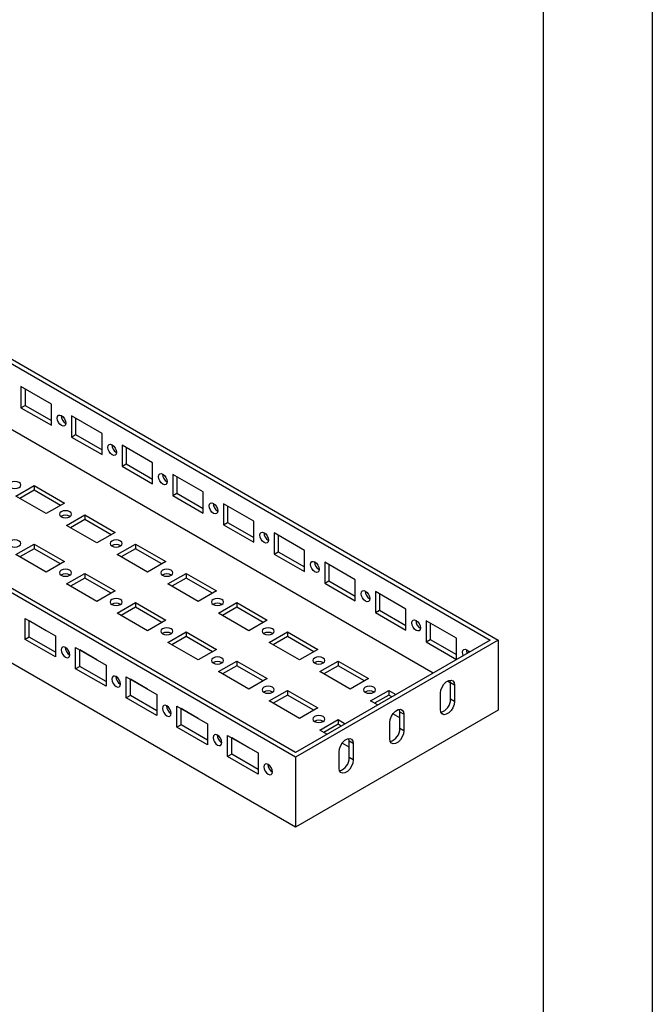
# Model space of a CAD drawing. Header units: millimetres. Extents: x 0 to 1676, y 0 to 1295.
# Tile 10 of 11: x 1456 to 1676, y 740 to 1083. Entities that reach past the tile are written whole.
import ezdxf

# ---------------------------------------------------------------- set-up
doc = ezdxf.new("R2010")
doc.units = ezdxf.units.MM
doc.header["$LTSCALE"] = 6
doc.layers.add('TEXT', color=140, linetype='Continuous', lineweight=25)

msp = doc.modelspace()

# ---------------------------------------------------------------- linework, layer by layer
at = {"color": 7, "linetype": 'Continuous'}
msp.add_line((1676.41, 1295.42), (1676.41, 0.02), dxfattribs=at)
for p, q in [((984.8, 1235.21), (1622.61, 867.01)), ((984.8, 1233.58), (1619.78, 867.01)), ((984.8, 1210.71), (1599.98, 855.58)), ((1551.9, 826.19), (914.09, 1194.39)), ((1551.9, 827.82), (916.91, 1194.39)), ((1551.9, 801.69), (914.09, 1169.89)), ((1466.69, 949.26), (1456.08, 955.39)), ((1456.08, 955.39), (1456.08, 948.04)), ((1457.5, 954.57), (1457.5, 948.85)), ((1456.08, 948.04), (1457.5, 948.85)), ((1456.08, 948.04), (1466.69, 941.91)), ((1457.5, 948.85), (1466.69, 943.55)), ((1466.69, 941.91), (1466.69, 949.26)), ((1484.37, 939.06), (1473.76, 945.18)), ((1473.76, 945.18), (1473.76, 937.83)), ((1475.17, 944.36), (1475.17, 938.65)), ((1473.76, 937.83), (1475.17, 938.65)), ((1473.76, 937.83), (1484.37, 931.71)), ((1475.17, 938.65), (1484.37, 933.34)), ((1484.37, 931.71), (1484.37, 939.06)), ((1502.04, 928.85), (1491.44, 934.98)), ((1491.44, 934.98), (1491.44, 927.63)), ((1492.85, 934.16), (1492.85, 928.44)), ((1491.44, 927.63), (1492.85, 928.44)), ((1491.44, 927.63), (1502.04, 921.5)), ((1492.85, 928.44), (1502.04, 923.14)), ((1502.04, 921.5), (1502.04, 928.85)), ((1519.72, 918.65), (1509.12, 924.77)), ((1509.12, 924.77), (1509.12, 917.42)), ((1510.53, 923.95), (1510.53, 918.24)), ((1454.32, 917.22), (1460.68, 920.89)), ((1460.68, 920.89), (1471.29, 914.77)), ((1460.68, 920.89), (1460.68, 919.26)), ((1464.92, 911.09), (1454.32, 917.22)), ((1460.68, 919.26), (1455.73, 916.4)), ((1469.87, 913.95), (1460.68, 919.26)), ((1509.12, 917.42), (1510.53, 918.24)), ((1509.12, 917.42), (1519.72, 911.3)), ((1510.53, 918.24), (1519.72, 912.93)), ((1519.72, 911.3), (1519.72, 918.65)), ((1471.29, 914.77), (1464.92, 911.09)), ((1537.4, 908.44), (1526.79, 914.57)), ((1526.79, 914.57), (1526.79, 907.22)), ((1528.21, 913.75), (1528.21, 908.03)), ((1471.99, 907.01), (1478.36, 910.68)), ((1478.36, 910.68), (1488.96, 904.56)), ((1478.36, 910.68), (1478.36, 909.05)), ((1482.6, 900.89), (1471.99, 907.01)), ((1478.36, 909.05), (1473.41, 906.19)), ((1487.55, 903.74), (1478.36, 909.05)), ((1526.79, 907.22), (1528.21, 908.03)), ((1526.79, 907.22), (1537.4, 901.09)), ((1528.21, 908.03), (1537.4, 902.73)), ((1537.4, 901.09), (1537.4, 908.44)), ((1488.96, 904.56), (1482.6, 900.89)), ((1555.08, 898.24), (1544.47, 904.36)), ((1544.47, 904.36), (1544.47, 897.01)), ((1545.89, 903.54), (1545.89, 897.83)), ((1454.32, 896.81), (1460.68, 900.48)), ((1460.68, 900.48), (1471.29, 894.36)), ((1460.68, 900.48), (1460.68, 898.85)), ((1489.67, 896.81), (1496.03, 900.48)), ((1496.03, 900.48), (1506.64, 894.36)), ((1496.03, 900.48), (1496.03, 898.85)), ((1464.92, 890.68), (1454.32, 896.81)), ((1460.68, 898.85), (1455.73, 895.99)), ((1469.87, 893.54), (1460.68, 898.85)), ((1500.28, 890.68), (1489.67, 896.81)), ((1496.03, 898.85), (1491.08, 895.99)), ((1505.23, 893.54), (1496.03, 898.85)), ((1544.47, 897.01), (1545.89, 897.83)), ((1544.47, 897.01), (1555.08, 890.89)), ((1545.89, 897.83), (1555.08, 892.52)), ((1555.08, 890.89), (1555.08, 898.24)), ((1471.29, 894.36), (1464.92, 890.68)), ((1506.64, 894.36), (1500.28, 890.68)), ((1572.76, 888.03), (1562.15, 894.15)), ((1562.15, 894.15), (1562.15, 886.81)), ((1563.56, 893.34), (1563.56, 887.62)), ((1471.99, 886.6), (1478.36, 890.27)), ((1478.36, 890.27), (1488.96, 884.15)), ((1478.36, 890.27), (1478.36, 888.64)), ((1507.35, 886.6), (1513.71, 890.27)), ((1513.71, 890.27), (1524.32, 884.15)), ((1513.71, 890.27), (1513.71, 888.64)), ((1482.6, 880.48), (1471.99, 886.6)), ((1478.36, 888.64), (1473.41, 885.78)), ((1487.55, 883.33), (1478.36, 888.64)), ((1517.95, 880.48), (1507.35, 886.6)), ((1513.71, 888.64), (1508.76, 885.78)), ((1522.9, 883.33), (1513.71, 888.64)), ((1562.15, 886.81), (1563.56, 887.62)), ((1562.15, 886.81), (1572.76, 880.68)), ((1563.56, 887.62), (1572.76, 882.32)), ((1572.76, 880.68), (1572.76, 888.03)), ((1488.96, 884.15), (1482.6, 880.48)), ((1524.32, 884.15), (1517.95, 880.48)), ((1590.43, 877.83), (1579.83, 883.95)), ((1579.83, 883.95), (1579.83, 876.6)), ((1581.24, 883.13), (1581.24, 877.42)), ((1489.67, 876.4), (1496.03, 880.07)), ((1496.03, 880.07), (1506.64, 873.95)), ((1496.03, 880.07), (1496.03, 878.44)), ((1525.03, 876.4), (1531.39, 880.07)), ((1531.39, 880.07), (1542, 873.95)), ((1531.39, 880.07), (1531.39, 878.44)), ((1500.28, 870.27), (1489.67, 876.4)), ((1496.03, 878.44), (1491.08, 875.58)), ((1505.23, 873.13), (1496.03, 878.44)), ((1535.63, 870.27), (1525.03, 876.4)), ((1531.39, 878.44), (1526.44, 875.58)), ((1540.58, 873.13), (1531.39, 878.44)), ((1579.83, 876.6), (1581.24, 877.42)), ((1579.83, 876.6), (1590.43, 870.48)), ((1581.24, 877.42), (1590.43, 872.11)), ((1590.43, 870.48), (1590.43, 877.83)), ((1457.5, 874.56), (1468.1, 868.44)), ((1457.5, 867.21), (1457.5, 874.56)), ((1464.92, 870.27), (1458.91, 873.74)), ((1458.91, 868.03), (1458.91, 873.74)), ((1506.64, 873.95), (1500.28, 870.27)), ((1542, 873.95), (1535.63, 870.27)), ((1608.11, 867.62), (1597.5, 873.74)), ((1597.5, 873.74), (1597.5, 866.4)), ((1598.92, 872.93), (1598.92, 867.21)), ((1464.92, 870.27), (1464.92, 870.27)), ((1507.35, 866.19), (1513.71, 869.86)), ((1513.71, 869.86), (1524.32, 863.74)), ((1513.71, 869.86), (1513.71, 868.23)), ((1542.7, 866.19), (1549.07, 869.86)), ((1549.07, 869.86), (1559.67, 863.74)), ((1549.07, 869.86), (1549.07, 868.23)), ((1458.91, 868.03), (1457.5, 867.21)), ((1468.1, 861.09), (1457.5, 867.21)), ((1468.1, 862.72), (1458.91, 868.03)), ((1468.1, 868.44), (1468.1, 861.09)), ((1517.95, 860.07), (1507.35, 866.19)), ((1513.71, 868.23), (1508.76, 865.37)), ((1522.9, 862.92), (1513.71, 868.23)), ((1553.31, 860.07), (1542.7, 866.19)), ((1549.07, 868.23), (1544.12, 865.37)), ((1558.26, 862.92), (1549.07, 868.23)), ((1622.61, 867.01), (1551.9, 826.19)), ((1619.78, 867.01), (1551.9, 827.82)), ((1597.5, 866.4), (1598.92, 867.21)), ((1597.5, 866.4), (1608.11, 860.27)), ((1598.92, 867.21), (1608.11, 861.91)), ((1608.11, 860.27), (1608.11, 867.62)), ((1622.61, 867.01), (1622.61, 842.51)), ((1475.17, 864.36), (1485.78, 858.23)), ((1475.17, 857.01), (1475.17, 864.36)), ((1482.6, 860.07), (1476.59, 863.54)), ((1476.59, 857.82), (1476.59, 863.54)), ((1524.32, 863.74), (1517.95, 860.07)), ((1559.67, 863.74), (1553.31, 860.07)), ((1473.05, 861.8), (1473.14, 861.76)), ((1482.6, 860.07), (1482.6, 860.07)), ((1525.03, 855.99), (1531.39, 859.66)), ((1531.39, 859.66), (1542, 853.54)), ((1531.39, 859.66), (1531.39, 858.03)), ((1560.38, 855.99), (1566.74, 859.66)), ((1566.74, 859.66), (1577.35, 853.54)), ((1566.74, 859.66), (1566.74, 858.03)), ((1476.59, 857.82), (1475.17, 857.01)), ((1485.78, 850.88), (1475.17, 857.01)), ((1485.78, 852.52), (1476.59, 857.82)), ((1485.78, 858.23), (1485.78, 850.88)), ((1535.63, 849.86), (1525.03, 855.99)), ((1531.39, 858.03), (1526.44, 855.17)), ((1540.58, 852.72), (1531.39, 858.03)), ((1570.99, 849.86), (1560.38, 855.99)), ((1566.74, 858.03), (1561.8, 855.17)), ((1575.94, 852.72), (1566.74, 858.03)), ((1492.85, 854.15), (1503.46, 848.03)), ((1492.85, 846.8), (1492.85, 854.15)), ((1500.28, 849.86), (1494.27, 853.33)), ((1494.27, 847.62), (1494.27, 853.33)), ((1542, 853.54), (1535.63, 849.86)), ((1577.35, 853.54), (1570.99, 849.86)), ((1604.93, 852.72), (1605.99, 852.11)), ((1607.4, 851.29), (1605.99, 852.11)), ((1605.99, 846.39), (1605.99, 852.11)), ((1490.73, 851.6), (1490.82, 851.55)), ((1500.28, 849.86), (1500.28, 849.86)), ((1542.7, 845.78), (1549.07, 849.45)), ((1549.07, 849.45), (1559.67, 843.33)), ((1549.07, 849.45), (1549.07, 847.82)), ((1578.06, 845.78), (1584.42, 849.45)), ((1584.42, 849.45), (1586.89, 848.03)), ((1584.42, 849.45), (1584.42, 847.82)), ((1602.45, 842.72), (1602.45, 848.44)), ((1607.4, 851.29), (1607.4, 845.58)), ((1494.27, 847.62), (1492.85, 846.8)), ((1503.46, 840.68), (1492.85, 846.8)), ((1503.46, 842.31), (1494.27, 847.62)), ((1503.46, 848.03), (1503.46, 840.68)), ((1553.31, 839.66), (1542.7, 845.78)), ((1549.07, 847.82), (1544.12, 844.96)), ((1558.26, 842.51), (1549.07, 847.82)), ((1580.53, 844.35), (1578.06, 845.78)), ((1584.42, 847.82), (1579.47, 844.96)), ((1585.48, 847.21), (1584.42, 847.82)), ((1607.4, 845.58), (1605.99, 846.39)), ((1510.53, 843.95), (1521.14, 837.82)), ((1510.53, 836.6), (1510.53, 843.95)), ((1517.95, 839.66), (1511.94, 843.13)), ((1511.94, 837.41), (1511.94, 843.13)), ((1622.61, 842.51), (1551.9, 801.69)), ((1559.67, 843.33), (1553.31, 839.66)), ((1589.73, 841.09), (1588.31, 841.9)), ((1588.31, 836.19), (1588.31, 841.9)), ((1508.41, 841.39), (1508.49, 841.35)), ((1517.96, 839.66), (1517.95, 839.66)), ((1560.38, 835.57), (1566.74, 839.25)), ((1566.74, 839.25), (1569.22, 837.82)), ((1566.74, 839.25), (1566.74, 837.62)), ((1584.78, 832.51), (1584.78, 838.23)), ((1588.31, 839.86), (1585.89, 841.26)), ((1589.73, 841.09), (1589.73, 835.37)), ((1511.94, 837.41), (1510.53, 836.6)), ((1521.14, 830.47), (1510.53, 836.6)), ((1521.14, 832.11), (1511.94, 837.41)), ((1521.14, 837.82), (1521.14, 830.47)), ((1562.85, 834.15), (1560.38, 835.57)), ((1566.74, 837.62), (1561.8, 834.76)), ((1567.8, 837.01), (1566.74, 837.62)), ((1589.73, 835.37), (1588.31, 836.19)), ((1526.09, 831.19), (1526.17, 831.14)), ((1528.21, 833.74), (1538.81, 827.62)), ((1528.21, 826.39), (1528.21, 833.74)), ((1535.63, 829.45), (1529.62, 832.92)), ((1529.62, 827.21), (1529.62, 832.92)), ((1572.05, 830.88), (1570.63, 831.7)), ((1570.63, 825.98), (1570.63, 831.7)), ((1535.63, 829.45), (1535.63, 829.45)), ((1567.1, 822.31), (1567.1, 828.03)), ((1570.63, 829.66), (1568.21, 831.05)), ((1572.05, 830.88), (1572.05, 825.17)), ((1529.62, 827.21), (1528.21, 826.39)), ((1538.81, 820.27), (1528.21, 826.39)), ((1538.81, 821.9), (1529.62, 827.21)), ((1538.81, 827.62), (1538.81, 820.27)), ((1551.9, 826.19), (1551.9, 801.69)), ((1572.05, 825.17), (1570.63, 825.98)), ((1543.76, 820.98), (1543.85, 820.94))]:
    msp.add_line(p, q)
at = {"flags": 128}
for points in [[(1470.22, 945.28), (1470.8, 944.82), (1471.29, 944.16), (1471.61, 943.41), (1471.73, 942.68), (1471.61, 942.08), (1471.29, 941.71), (1470.8, 941.61), (1470.22, 941.81), (1469.65, 942.28), (1469.16, 942.93), (1468.84, 943.68), (1468.72, 944.41), (1468.84, 945.01), (1469.16, 945.39), (1469.65, 945.48), (1470.22, 945.28)], [(1487.9, 935.08), (1488.48, 934.61), (1488.97, 933.96), (1489.29, 933.2), (1489.41, 932.47), (1489.29, 931.88), (1488.97, 931.5), (1488.48, 931.41), (1487.9, 931.61), (1487.33, 932.07), (1486.84, 932.73), (1486.51, 933.48), (1486.4, 934.21), (1486.51, 934.81), (1486.84, 935.18), (1487.33, 935.28), (1487.9, 935.08)], [(1505.58, 924.87), (1506.16, 924.41), (1506.64, 923.75), (1506.97, 923), (1507.08, 922.27), (1506.97, 921.67), (1506.64, 921.3), (1506.16, 921.2), (1505.58, 921.4), (1505.01, 921.87), (1504.52, 922.52), (1504.19, 923.27), (1504.08, 924), (1504.19, 924.6), (1504.52, 924.98), (1505.01, 925.07), (1505.58, 924.87)], [(1452.46, 920.23), (1453.15, 919.96), (1453.96, 919.87), (1454.77, 919.96), (1455.46, 920.23), (1455.92, 920.62), (1456.09, 921.09), (1455.92, 921.56), (1455.46, 921.96), (1454.77, 922.23), (1453.96, 922.32), (1453.15, 922.23), (1452.46, 921.96), (1452, 921.56), (1451.84, 921.09), (1452, 920.62), (1452.46, 920.23)], [(1523.26, 914.67), (1523.83, 914.2), (1524.32, 913.55), (1524.65, 912.79), (1524.76, 912.06), (1524.65, 911.47), (1524.32, 911.09), (1523.83, 911), (1523.26, 911.2), (1522.68, 911.66), (1522.2, 912.32), (1521.87, 913.07), (1521.76, 913.8), (1521.87, 914.4), (1522.2, 914.77), (1522.68, 914.87), (1523.26, 914.67)], [(1470.14, 910.02), (1470.83, 909.76), (1471.64, 909.66), (1472.45, 909.76), (1473.14, 910.02), (1473.6, 910.42), (1473.76, 910.89), (1473.6, 911.36), (1473.14, 911.76), (1472.45, 912.02), (1471.64, 912.12), (1470.83, 912.02), (1470.14, 911.76), (1469.68, 911.36), (1469.51, 910.89), (1469.68, 910.42), (1470.14, 910.02)], [(1540.94, 904.46), (1541.51, 904), (1542, 903.34), (1542.32, 902.59), (1542.44, 901.86), (1542.32, 901.26), (1542, 900.89), (1541.51, 900.79), (1540.94, 900.99), (1540.36, 901.46), (1539.87, 902.11), (1539.55, 902.86), (1539.43, 903.59), (1539.55, 904.19), (1539.87, 904.57), (1540.36, 904.66), (1540.94, 904.46)], [(1452.46, 899.82), (1453.15, 899.55), (1453.96, 899.46), (1454.77, 899.55), (1455.46, 899.82), (1455.92, 900.21), (1456.09, 900.68), (1455.92, 901.15), (1455.46, 901.55), (1454.77, 901.82), (1453.96, 901.91), (1453.15, 901.82), (1452.46, 901.55), (1452, 901.15), (1451.84, 900.68), (1452, 900.21), (1452.46, 899.82)], [(1487.81, 899.82), (1488.5, 899.55), (1489.32, 899.46), (1490.13, 899.55), (1490.82, 899.82), (1491.28, 900.21), (1491.44, 900.68), (1491.28, 901.15), (1490.82, 901.55), (1490.13, 901.82), (1489.32, 901.91), (1488.5, 901.82), (1487.81, 901.55), (1487.35, 901.15), (1487.19, 900.68), (1487.35, 900.21), (1487.81, 899.82)], [(1558.61, 894.26), (1559.19, 893.79), (1559.68, 893.13), (1560, 892.38), (1560.12, 891.65), (1560, 891.06), (1559.68, 890.68), (1559.19, 890.59), (1558.61, 890.79), (1558.04, 891.25), (1557.55, 891.91), (1557.23, 892.66), (1557.11, 893.39), (1557.23, 893.99), (1557.55, 894.36), (1558.04, 894.46), (1558.61, 894.26)], [(1470.14, 889.61), (1470.83, 889.34), (1471.64, 889.25), (1472.45, 889.34), (1473.14, 889.61), (1473.6, 890.01), (1473.76, 890.48), (1473.6, 890.95), (1473.14, 891.35), (1472.45, 891.61), (1471.64, 891.7), (1470.83, 891.61), (1470.14, 891.35), (1469.68, 890.95), (1469.51, 890.48), (1469.68, 890.01), (1470.14, 889.61)], [(1505.49, 889.61), (1506.18, 889.34), (1506.99, 889.25), (1507.81, 889.34), (1508.5, 889.61), (1508.96, 890.01), (1509.12, 890.48), (1508.96, 890.95), (1508.5, 891.35), (1507.81, 891.61), (1506.99, 891.7), (1506.18, 891.61), (1505.49, 891.35), (1505.03, 890.95), (1504.87, 890.48), (1505.03, 890.01), (1505.49, 889.61)], [(1576.29, 884.05), (1576.87, 883.59), (1577.35, 882.93), (1577.68, 882.18), (1577.79, 881.45), (1577.68, 880.85), (1577.35, 880.48), (1576.87, 880.38), (1576.29, 880.58), (1575.72, 881.05), (1575.23, 881.7), (1574.9, 882.45), (1574.79, 883.18), (1574.9, 883.78), (1575.23, 884.16), (1575.72, 884.25), (1576.29, 884.05)], [(1487.81, 879.41), (1488.5, 879.14), (1489.32, 879.05), (1490.13, 879.14), (1490.82, 879.41), (1491.28, 879.8), (1491.44, 880.27), (1491.28, 880.74), (1490.82, 881.14), (1490.13, 881.41), (1489.32, 881.5), (1488.5, 881.41), (1487.81, 881.14), (1487.35, 880.74), (1487.19, 880.27), (1487.35, 879.8), (1487.81, 879.41)], [(1523.17, 879.41), (1523.86, 879.14), (1524.67, 879.05), (1525.49, 879.14), (1526.17, 879.41), (1526.64, 879.8), (1526.8, 880.27), (1526.64, 880.74), (1526.17, 881.14), (1525.49, 881.41), (1524.67, 881.5), (1523.86, 881.41), (1523.17, 881.14), (1522.71, 880.74), (1522.55, 880.27), (1522.71, 879.8), (1523.17, 879.41)], [(1593.97, 873.85), (1594.54, 873.38), (1595.03, 872.72), (1595.36, 871.97), (1595.47, 871.24), (1595.36, 870.65), (1595.03, 870.27), (1594.54, 870.18), (1593.97, 870.38), (1593.39, 870.84), (1592.91, 871.5), (1592.58, 872.25), (1592.47, 872.98), (1592.58, 873.58), (1592.91, 873.95), (1593.39, 874.05), (1593.97, 873.85)], [(1505.49, 869.2), (1506.18, 868.93), (1506.99, 868.84), (1507.81, 868.93), (1508.5, 869.2), (1508.96, 869.6), (1509.12, 870.07), (1508.96, 870.54), (1508.5, 870.94), (1507.81, 871.2), (1506.99, 871.29), (1506.18, 871.2), (1505.49, 870.94), (1505.03, 870.54), (1504.87, 870.07), (1505.03, 869.6), (1505.49, 869.2)], [(1540.85, 869.2), (1541.54, 868.93), (1542.35, 868.84), (1543.16, 868.93), (1543.85, 869.2), (1544.31, 869.6), (1544.47, 870.07), (1544.31, 870.54), (1543.85, 870.94), (1543.16, 871.2), (1542.35, 871.29), (1541.54, 871.2), (1540.85, 870.94), (1540.39, 870.54), (1540.22, 870.07), (1540.39, 869.6), (1540.85, 869.2)], [(1471.64, 860.99), (1472.21, 860.79), (1472.7, 860.88), (1473.03, 861.26), (1473.14, 861.86), (1473.03, 862.59), (1472.7, 863.34), (1472.21, 863.99), (1471.64, 864.46), (1471.06, 864.66), (1470.58, 864.56), (1470.25, 864.19), (1470.14, 863.59), (1470.25, 862.86), (1470.58, 862.11), (1471.06, 861.45), (1471.64, 860.99)], [(1610.42, 861.61), (1610.26, 862.04), (1610.14, 862.77), (1610.26, 863.37), (1610.58, 863.75), (1611.07, 863.84), (1611.65, 863.64)], [(1611.65, 863.64), (1612.22, 863.18), (1612.52, 862.82)], [(1523.17, 859), (1523.86, 858.73), (1524.67, 858.64), (1525.49, 858.73), (1526.17, 859), (1526.64, 859.39), (1526.8, 859.86), (1526.64, 860.33), (1526.17, 860.73), (1525.49, 861), (1524.67, 861.09), (1523.86, 861), (1523.17, 860.73), (1522.71, 860.33), (1522.55, 859.86), (1522.71, 859.39), (1523.17, 859)], [(1558.52, 859), (1559.21, 858.73), (1560.03, 858.64), (1560.84, 858.73), (1561.53, 859), (1561.99, 859.39), (1562.15, 859.86), (1561.99, 860.33), (1561.53, 860.73), (1560.84, 861), (1560.03, 861.09), (1559.21, 861), (1558.52, 860.73), (1558.06, 860.33), (1557.9, 859.86), (1558.06, 859.39), (1558.52, 859)], [(1489.32, 850.78), (1489.89, 850.58), (1490.38, 850.68), (1490.71, 851.05), (1490.82, 851.65), (1490.71, 852.38), (1490.38, 853.13), (1489.89, 853.79), (1489.32, 854.25), (1488.74, 854.45), (1488.25, 854.36), (1487.93, 853.98), (1487.81, 853.38), (1487.93, 852.65), (1488.25, 851.9), (1488.74, 851.25), (1489.32, 850.78)], [(1602.45, 848.44), (1602.6, 849.5), (1603.03, 850.61), (1603.69, 851.63), (1604.5, 852.43), (1605.36, 852.93), (1606.17, 853.05), (1606.82, 852.8), (1607.25, 852.18), (1607.4, 851.29)], [(1605.99, 852.11), (1605.84, 853), (1605.82, 853.05)], [(1540.85, 848.79), (1541.54, 848.52), (1542.35, 848.43), (1543.16, 848.52), (1543.85, 848.79), (1544.31, 849.19), (1544.47, 849.66), (1544.31, 850.13), (1543.85, 850.53), (1543.16, 850.79), (1542.35, 850.88), (1541.54, 850.79), (1540.85, 850.53), (1540.39, 850.13), (1540.22, 849.66), (1540.39, 849.19), (1540.85, 848.79)], [(1576.2, 848.79), (1576.89, 848.52), (1577.71, 848.43), (1578.52, 848.52), (1579.21, 848.79), (1579.67, 849.19), (1579.83, 849.66), (1579.67, 850.13), (1579.21, 850.53), (1578.52, 850.79), (1577.71, 850.88), (1576.89, 850.79), (1576.2, 850.53), (1575.74, 850.13), (1575.58, 849.66), (1575.74, 849.19), (1576.2, 848.79)], [(1607.4, 845.58), (1607.25, 844.51), (1606.82, 843.41), (1606.17, 842.39), (1605.36, 841.58), (1604.5, 841.09), (1603.69, 840.96), (1603.03, 841.22), (1602.6, 841.83), (1602.45, 842.72)], [(1506.99, 840.58), (1507.57, 840.38), (1508.06, 840.47), (1508.38, 840.85), (1508.5, 841.44), (1508.38, 842.17), (1508.06, 842.93), (1507.57, 843.58), (1506.99, 844.05), (1506.42, 844.25), (1505.93, 844.15), (1505.61, 843.78), (1505.49, 843.18), (1505.61, 842.45), (1505.93, 841.7), (1506.42, 841.04), (1506.99, 840.58)], [(1584.78, 838.23), (1584.93, 839.29), (1585.36, 840.4), (1586.01, 841.42), (1586.82, 842.23), (1587.68, 842.72), (1588.49, 842.85), (1589.15, 842.59), (1589.58, 841.98), (1589.73, 841.09)], [(1588.31, 841.9), (1588.16, 842.8), (1588.14, 842.84)], [(1558.52, 838.59), (1559.21, 838.32), (1560.03, 838.23), (1560.84, 838.32), (1561.53, 838.59), (1561.99, 838.98), (1562.15, 839.45), (1561.99, 839.92), (1561.53, 840.32), (1560.84, 840.59), (1560.03, 840.68), (1559.21, 840.59), (1558.52, 840.32), (1558.06, 839.92), (1557.9, 839.45), (1558.06, 838.98), (1558.52, 838.59)], [(1589.73, 835.37), (1589.58, 834.31), (1589.15, 833.2), (1588.49, 832.18), (1587.68, 831.38), (1586.82, 830.88), (1586.01, 830.75), (1585.36, 831.01), (1584.93, 831.62), (1584.78, 832.51)], [(1524.67, 830.37), (1525.25, 830.17), (1525.73, 830.27), (1526.06, 830.64), (1526.17, 831.24), (1526.06, 831.97), (1525.73, 832.72), (1525.25, 833.38), (1524.67, 833.84), (1524.1, 834.04), (1523.61, 833.95), (1523.28, 833.57), (1523.17, 832.97), (1523.28, 832.24), (1523.61, 831.49), (1524.1, 830.84), (1524.67, 830.37)], [(1567.1, 828.03), (1567.25, 829.09), (1567.68, 830.2), (1568.34, 831.21), (1569.14, 832.02), (1570, 832.52), (1570.81, 832.64), (1571.47, 832.39), (1571.9, 831.77), (1572.05, 830.88)], [(1570.63, 831.7), (1570.48, 832.59), (1570.47, 832.64)], [(1572.05, 825.17), (1571.9, 824.1), (1571.47, 823), (1570.81, 821.98), (1570, 821.17), (1569.14, 820.68), (1568.34, 820.55), (1567.68, 820.81), (1567.25, 821.42), (1567.1, 822.31)], [(1542.35, 820.17), (1542.92, 819.97), (1543.41, 820.06), (1543.74, 820.44), (1543.85, 821.03), (1543.74, 821.76), (1543.41, 822.52), (1542.92, 823.17), (1542.35, 823.64), (1541.77, 823.84), (1541.29, 823.74), (1540.96, 823.37), (1540.85, 822.77), (1540.96, 822.04), (1541.29, 821.29), (1541.77, 820.63), (1542.35, 820.17)]]:
    msp.add_lwpolyline(points, dxfattribs=at)
for centre, radius, start, end in [((1473.2, 945.27), 3.06, 178.8063, 241.1883), ((1490.88, 935.06), 3.06, 178.8063, 241.1883), ((1508.56, 924.85), 3.06, 178.8063, 241.1883), ((1526.23, 914.65), 3.06, 178.8063, 241.1883), ((1471.64, 907.45), 3.06, 58.8222, 121.1778), ((1543.91, 904.44), 3.06, 178.8063, 241.1883), ((1489.32, 897.25), 3.06, 58.8222, 121.1778), ((1561.59, 894.24), 3.06, 178.8063, 241.1883), ((1471.64, 887.04), 3.06, 58.8222, 121.1778), ((1506.99, 887.04), 3.06, 58.8222, 121.1778), ((1579.27, 884.03), 3.06, 178.8063, 241.1883), ((1489.32, 876.84), 3.06, 58.8222, 121.1778), ((1524.67, 876.84), 3.06, 58.8222, 121.1778), ((1596.94, 873.83), 3.06, 178.8063, 241.1883), ((1506.99, 866.63), 3.06, 58.8222, 121.1778), ((1542.35, 866.63), 3.06, 58.8222, 121.1778), ((1474.71, 864.49), 3.16, 179.7761, 238.3256), ((1614.27, 863.62), 2.71, 178.4991, 206.0718), ((1524.67, 856.43), 3.06, 58.8222, 121.1778), ((1560.03, 856.43), 3.06, 58.8222, 121.1778), ((1492.39, 854.29), 3.16, 179.7761, 238.3256), ((1542.35, 846.22), 3.06, 58.8222, 121.1778), ((1577.71, 846.22), 3.06, 58.8222, 121.1778), ((1601.25, 846.32), 4.74, 286.7764, 0.9099), ((1510.07, 844.08), 3.16, 179.7761, 238.3256), ((1560.03, 836.02), 3.06, 58.8222, 121.1778), ((1583.58, 836.11), 4.74, 286.7764, 0.9099), ((1527.75, 833.88), 3.16, 179.7761, 238.3256), ((1565.9, 825.91), 4.74, 286.7764, 0.9099), ((1545.42, 823.67), 3.16, 179.7761, 238.3256)]:
    msp.add_arc(centre, radius, start, end)
at = {"layer": 'TEXT'}
msp.add_line((1638.3, 1257.3), (1638.3, 38.1), dxfattribs=at)

doc.saveas('drawing.dxf')
